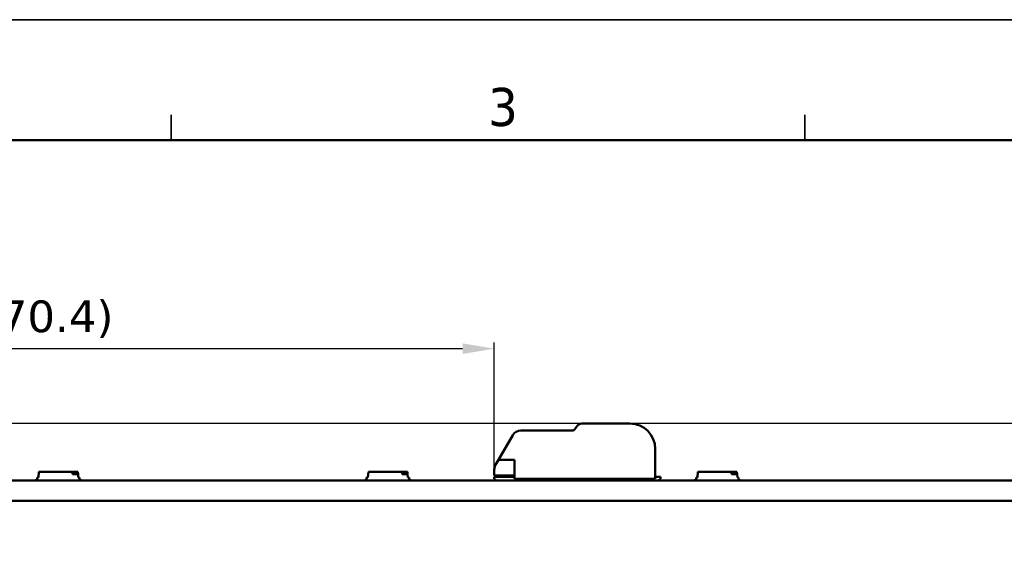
# Model space of a CAD drawing. Header units: millimetres. Extents: x 0 to 420, y 0 to 296.
# Tile 16 of 19: x 103 to 181, y 254 to 296. Entities that reach past the tile are written whole.
import ezdxf

# ---------------------------------------------------------------- set-up
doc = ezdxf.new("R2010")
doc.units = ezdxf.units.MM
doc.layers.get('0').update_dxf_attribs({"lineweight": 25})
for name, color, linetype, lineweight in [('Dimensions(ISO)', 7, 'Continuous', 25), ('Sketch Geometry(ISO)', 7, 'Continuous', 50), ('Symbols(ISO)', 7, 'Continuous', 25), ('Visible Edges(ISO)', 7, 'Continuous', 50)]:
    doc.layers.add(name, color=color, linetype=linetype, lineweight=lineweight)
doc.styles.add('LG.Philips.Title', font='verdana.ttf', dxfattribs={"width": 0.9})
doc.styles.add('Philips-dimensions', font='verdana.ttf')
doc.dimstyles.new('Philips-Oss', dxfattribs={"dimtxt": 2.5, "dimasz": 2.5, "dimexe": 0.5, "dimexo": 0, "dimgap": 0.5, "dimtad": 1, "dimtoh": 1, "dimrnd": 1e-08, "dimdsep": 46, "dimtxsty": 'Philips-dimensions', "dimcen": 0.09, "dimdle": 10, "dimclrd": 7, "dimclre": 7, "dimclrt": 7, "dimazin": 2, "dimtfac": 1, "dimtmove": 0, "dimatfit": 3, "dimfxl": 1, "dimtolj": 1, "dimlwd": 25, "dimlwe": 25, "dimarcsym": 0})

# ---------------------------------------------------------------- blocks, each defined once
blk = doc.blocks.new('*D25')
at = {"layer": 'Defpoints', "color": 0, "linetype": 'Continuous', "transparency": 16777216}
for p in [(70.098, 270.56), (140.498, 261.022), (70.098, 260.16)]:
    blk.add_point(p, dxfattribs=at)
at = {"layer": 'Dimensions(ISO)', "color": 7, "linetype": 'Continuous', "lineweight": 25, "transparency": 16777216}
for p, q in [((70.098, 260.16), (70.098, 271.06)), ((137.998, 270.56), (72.598, 270.56)), ((140.498, 261.022), (140.498, 271.06))]:
    blk.add_line(p, q, dxfattribs=at)
at = {"layer": 'Dimensions(ISO)', "color": 7, "linetype": 'Continuous', "transparency": 16777216}
for points in [[(72.598, 270.977), (72.598, 270.144), (70.098, 270.56)], [(137.998, 270.977), (137.998, 270.144), (140.498, 270.56)]]:
    blk.add_solid(points, dxfattribs=at)
at = {"layer": 'Dimensions(ISO)', "color": 7, "linetype": 'Continuous', "lineweight": 25, "transparency": 16777216, "insert": (100.136, 274.365), "char_height": 2.5, "attachment_point": 1, "style": 'Philips-dimensions'}
blk.add_mtext('\\A1;(70.4)', dxfattribs=at)
blk = doc.blocks.new('*D26')
at = {"layer": 'Defpoints', "color": 0, "linetype": 'Continuous', "transparency": 16777216}
for p in [(268.998, 264.66), (57.598, 258.56), (70.098, 258.56)]:
    blk.add_point(p, dxfattribs=at)
at = {"layer": 'Dimensions(ISO)', "color": 7, "linetype": 'Continuous', "lineweight": 25, "transparency": 16777216}
for p, q in [((57.598, 267.16), (57.598, 269.66)), ((268.998, 264.66), (57.098, 264.66)), ((57.598, 264.66), (57.598, 262.16)), ((57.598, 262.16), (57.598, 261.06)), ((57.598, 258.56), (57.598, 261.06)), ((70.098, 258.56), (57.098, 258.56)), ((57.598, 256.06), (57.598, 253.56))]:
    blk.add_line(p, q, dxfattribs=at)
at = {"layer": 'Dimensions(ISO)', "color": 7, "linetype": 'Continuous', "transparency": 16777216}
for points in [[(57.181, 267.16), (58.015, 267.16), (57.598, 264.66)], [(57.181, 256.06), (58.015, 256.06), (57.598, 258.56)]]:
    blk.add_solid(points, dxfattribs=at)
at = {"layer": 'Dimensions(ISO)', "color": 7, "linetype": 'Continuous', "lineweight": 25, "transparency": 16777216, "insert": (54.499, 260.726), "char_height": 2.5, "attachment_point": 1, "rotation": 90, "style": 'Philips-dimensions'}
blk.add_mtext('\\A1;6', dxfattribs=at)
blk = doc.blocks.new('Borders A3')
at = {"layer": 'Sketch Geometry(ISO)', "color": 7, "linetype": 'Continuous', "lineweight": 35}
for p, q in [((419.5, 296.5), (0.5, 296.5)), ((115, 289), (115, 287)), ((165, 289), (165, 287))]:
    blk.add_line(p, q, dxfattribs=at)
at = {"layer": 'Sketch Geometry(ISO)', "color": 1, "linetype": 'Continuous', "lineweight": 50, "true_color": 0xff0000}
blk.add_line((410, 287), (20, 287), dxfattribs=at)
at = {"layer": 'Symbols(ISO)', "color": 3, "true_color": 0x00ff00, "insert": (140, 288.064), "char_height": 3, "attachment_point": 7, "style": 'LG.Philips.Title'}
blk.add_mtext('\\fVerdana|b0|i0;\\H3.0000;3', dxfattribs=at)

msp = doc.modelspace()

# ---------------------------------------------------------------- linework, layer by layer
at = {"layer": 'Visible Edges(ISO)'}
for p, q in [((146.856, 264.21), (146.971, 264.41)), ((147.404, 264.66), (151.198, 264.66)), ((140.823, 261.785), (141.948, 263.735)), ((142.598, 264.11), (146.682, 264.11)), ((153.198, 262.66), (153.198, 260.31)), ((140.498, 261.022), (140.498, 260.56)), ((140.823, 261.785), (140.598, 261.397)), ((140.823, 261.785), (142.098, 261.785)), ((142.098, 260.31), (142.098, 261.785)), ((104.348, 260.26), (104.423, 260.26)), ((104.348, 260.16), (104.348, 260.26)), ((104.423, 260.41), (104.523, 260.41)), ((104.423, 260.17), (104.423, 260.41)), ((104.523, 260.41), (104.562, 260.86)), ((104.562, 260.86), (107.223, 260.86)), ((107.223, 260.86), (107.634, 260.86)), ((107.223, 260.66), (107.223, 260.86)), ((107.651, 260.66), (107.223, 260.66)), ((107.634, 260.86), (107.651, 260.66)), ((107.651, 260.66), (107.673, 260.41)), ((107.673, 260.41), (107.773, 260.41)), ((107.773, 260.17), (107.773, 260.41)), ((107.773, 260.26), (107.778, 260.26)), ((107.778, 260.26), (107.848, 260.26)), ((107.778, 260.16), (107.778, 260.26)), ((107.848, 260.16), (107.848, 260.26)), ((130.348, 260.26), (130.423, 260.26)), ((130.348, 260.16), (130.348, 260.26)), ((130.423, 260.41), (130.523, 260.41)), ((130.423, 260.17), (130.423, 260.41)), ((130.523, 260.41), (130.562, 260.86)), ((130.562, 260.86), (133.223, 260.86)), ((133.223, 260.86), (133.634, 260.86)), ((133.223, 260.66), (133.223, 260.86)), ((133.651, 260.66), (133.223, 260.66)), ((133.634, 260.86), (133.651, 260.66)), ((133.651, 260.66), (133.673, 260.41)), ((133.673, 260.41), (133.773, 260.41)), ((133.773, 260.17), (133.773, 260.41)), ((133.773, 260.26), (133.778, 260.26)), ((133.778, 260.26), (133.848, 260.26)), ((133.778, 260.16), (133.778, 260.26)), ((133.848, 260.16), (133.848, 260.26)), ((142.098, 260.56), (140.498, 260.56)), ((140.498, 260.46), (142.098, 260.46)), ((140.498, 260.31), (140.498, 260.46)), ((140.648, 260.16), (140.498, 260.31)), ((153.198, 260.31), (142.098, 260.31)), ((144.82, 260.31), (144.619, 260.217)), ((153.198, 260.46), (153.598, 260.46)), ((153.598, 260.31), (153.448, 260.16)), ((153.598, 260.46), (153.598, 260.31)), ((156.348, 260.26), (156.423, 260.26)), ((156.348, 260.16), (156.348, 260.26)), ((156.423, 260.41), (156.523, 260.41)), ((156.423, 260.17), (156.423, 260.41)), ((156.523, 260.41), (156.562, 260.86)), ((156.562, 260.86), (159.223, 260.86)), ((159.223, 260.86), (159.634, 260.86)), ((159.223, 260.66), (159.223, 260.86)), ((159.651, 260.66), (159.223, 260.66)), ((159.634, 260.86), (159.651, 260.66)), ((159.651, 260.66), (159.673, 260.41)), ((159.673, 260.41), (159.773, 260.41)), ((159.773, 260.17), (159.773, 260.41)), ((159.773, 260.26), (159.778, 260.26)), ((159.778, 260.26), (159.848, 260.26)), ((159.778, 260.16), (159.778, 260.26)), ((159.848, 260.16), (159.848, 260.26)), ((70.098, 260.16), (350.098, 260.16)), ((104.423, 260.17), (107.773, 260.17)), ((104.425, 260.16), (104.425, 260.17)), ((104.517, 260.16), (104.517, 260.17)), ((104.571, 260.16), (104.571, 260.17)), ((105.209, 260.16), (105.209, 260.17)), ((105.338, 260.16), (105.338, 260.17)), ((105.788, 260.16), (105.788, 260.17)), ((105.953, 260.16), (105.953, 260.17)), ((107.62, 260.16), (107.62, 260.17)), ((107.688, 260.16), (107.688, 260.17)), ((130.423, 260.17), (133.773, 260.17)), ((130.425, 260.16), (130.425, 260.17)), ((130.517, 260.16), (130.517, 260.17)), ((130.571, 260.16), (130.571, 260.17)), ((131.209, 260.16), (131.209, 260.17)), ((131.338, 260.16), (131.338, 260.17)), ((131.788, 260.16), (131.788, 260.17)), ((131.953, 260.16), (131.953, 260.17)), ((133.62, 260.16), (133.62, 260.17)), ((133.688, 260.16), (133.688, 260.17)), ((156.423, 260.17), (159.773, 260.17)), ((156.425, 260.16), (156.425, 260.17)), ((156.517, 260.16), (156.517, 260.17)), ((156.571, 260.16), (156.571, 260.17)), ((157.209, 260.16), (157.209, 260.17)), ((157.338, 260.16), (157.338, 260.17)), ((157.788, 260.16), (157.788, 260.17)), ((157.953, 260.16), (157.953, 260.17)), ((159.62, 260.16), (159.62, 260.17)), ((159.688, 260.16), (159.688, 260.17)), ((350.098, 258.56), (70.098, 258.56))]:
    msp.add_line(p, q, dxfattribs=at)
for centre, radius, start, end in [((146.682, 264.31), 0.2, 270, 330), ((147.404, 264.16), 0.5, 90, 150), ((151.198, 262.66), 2, 0, 90), ((142.598, 263.36), 0.75, 90, 150), ((151.898, 260.91), 0.75, 233.1301, 270), ((144.365, 260.76), 0.6, 270, 295)]:
    msp.add_arc(centre, radius, start, end, dxfattribs=at)
msp.add_open_spline([(140.498, 261.022), (140.498, 261.124), (140.523, 261.247), (140.582, 261.368), (140.59, 261.383), (140.598, 261.397)], degree=3, knots=[0.45945793, 0.45945793, 0.45945793, 0.45945793, 0.501628, 0.501628, 0.50711912, 0.50711912, 0.50711912, 0.50711912], dxfattribs=at)

# ---------------------------------------------------------------- block references
msp.add_blockref('Borders A3', (0, 0))

# ---------------------------------------------------------------- dimensions: what is measured, and where the dimension line sits
at = {"layer": 'Dimensions(ISO)', "color": 7, "linetype": 'Continuous', "lineweight": 25}
dim = msp.add_linear_dim(base=(70.098, 270.56), p1=(140.498, 261.022), p2=(70.098, 260.16), angle=180, text='(<>)', dimstyle='Philips-Oss', override={"dimgap": 0.5, "dimtoh": 0, "dimdec": 2, "dimtol": 0, "dimlim": 0, "dimtp": 0, "dimtm": 0, "dimtdec": 2, "dimtofl": 0, "dimatfit": 1}, dxfattribs=at)
dim.commit()
dim.dimension.update_dxf_attribs({"geometry": '*D25', "text_midpoint": (105.298, 270.56), "dimtype": 160})
dim = msp.add_linear_dim(base=(57.598, 258.56), p1=(268.998, 264.66), p2=(70.098, 258.56), angle=90, dimstyle='Philips-Oss', override={"dimgap": 0.5, "dimtoh": 0, "dimdec": 0, "dimtol": 0, "dimlim": 0, "dimtp": 0, "dimtm": 0, "dimtdec": 2, "dimtofl": 0}, dxfattribs=at)
dim.commit()
dim.dimension.update_dxf_attribs({"geometry": '*D26', "text_midpoint": (57.598, 261.61), "dimtype": 160})

doc.saveas('drawing.dxf')
